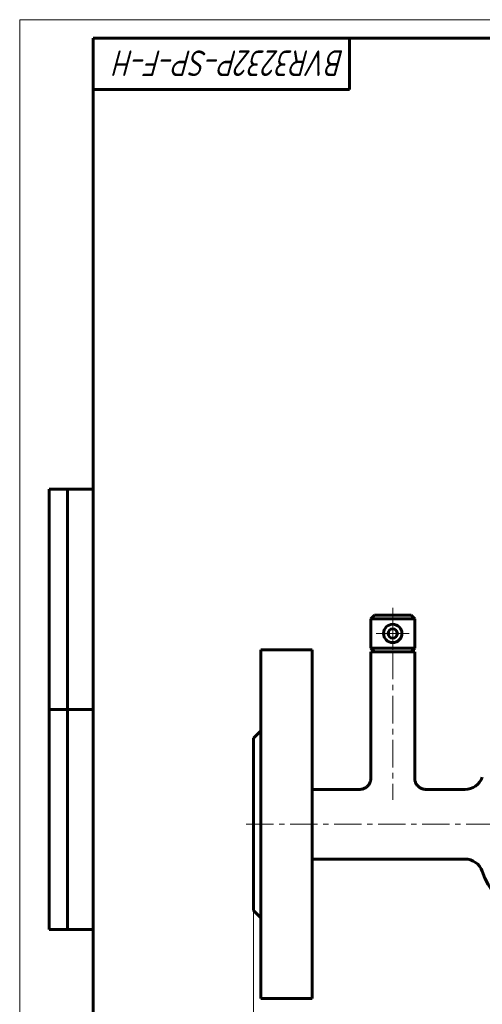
# Model space of a CAD drawing. Header units: millimetres. Extents: x 0 to 594, y 0 to 420.
# Tile 2 of 19: x 0 to 126, y 152 to 420. Entities that reach past the tile are written whole.
import ezdxf

# ---------------------------------------------------------------- set-up
doc = ezdxf.new("R2010")
doc.units = ezdxf.units.MM
for name, pattern in [('K5LT_AXLED', [12, 7.5, -1.5, 1.5, -1.5]), ('K5LT_BASIC', [0]), ('K5LT_THIN', [0])]:
    doc.linetypes.add(name, pattern=pattern)
doc.layers.add('Системный слой', color=7, linetype='Continuous')
doc.layers.add('Системный слой (1)', color=251, linetype='Continuous', true_color=0x6c6c6c)
doc.styles.add('KDIMTEXTSTYLE', font='GOST_AU.SHX', dxfattribs={"width": 0.96, "oblique": 15, "height": 5})
doc.styles.add('KTEXTSTYLE', font='GOST_AU.SHX', dxfattribs={"width": 0.96, "height": 5})
doc.dimstyles.new('KDIMSTYLE (1.00)', dxfattribs={"dimtxt": 5, "dimasz": 1, "dimexe": 2, "dimexo": 0, "dimgap": 1, "dimtad": 1, "dimtxsty": 'KDIMTEXTSTYLE', "dimsah": 1, "dimcen": 0, "dimdle": 1, "dimadec": 0, "dimazin": 0, "dimtfac": 0.667, "dimtmove": 0, "dimatfit": 3, "dimfxl": 1, "dimtvp": 1, "dimtolj": 1, "dimtzin": 0, "dimarcsym": 0})

# ---------------------------------------------------------------- blocks, each defined once
blk = doc.blocks.new('U0')
at = {"layer": 'Системный слой (1)', "color": 150, "linetype": 'K5LT_BASIC', "lineweight": 60, "true_color": 0x0080ff}
for p, q in [((79.76, 200.68), (79.76, 248.18)), ((79.76, 153.18), (79.76, 200.68))]:
    blk.add_line(p, q, dxfattribs=at)
blk = doc.blocks.new('U1')
at = {"layer": 'Системный слой (1)', "color": 150, "linetype": 'K5LT_BASIC', "lineweight": 60, "true_color": 0x0080ff}
for p, q in [((92.76, 210.18), (79.76, 210.18)), ((121.48, 210.18), (110.76, 210.18))]:
    blk.add_line(p, q, dxfattribs=at)
blk = doc.blocks.new('U4')
at = {"layer": 'Системный слой (1)', "color": 150, "linetype": 'K5LT_BASIC', "lineweight": 60, "true_color": 0x0080ff}
for p, q in [((65.76, 200.68), (65.76, 248.18)), ((65.76, 153.18), (65.76, 200.68))]:
    blk.add_line(p, q, dxfattribs=at)
blk = doc.blocks.new('D0')
at = {"layer": 'Системный слой (1)'}
for points in [[(68.26, 127.88), (68.76, 128.53), (63.76, 127.88), (68.76, 127.22)], [(303.76, 127.22), (308.76, 127.88), (303.76, 128.53), (304.26, 127.88)]]:
    blk.add_hatch(color=7, dxfattribs=at).paths.add_polyline_path(points)
at = {"layer": 'Системный слой (1)', "color": 7, "linetype": 'K5LT_THIN', "lineweight": 18}
for p, q in [((63.76, 200.68), (63.76, 125.88)), ((308.76, 177.18), (308.76, 125.88)), ((63.76, 127.88), (68.76, 128.53)), ((68.76, 127.22), (63.76, 127.88)), ((68.76, 128.53), (68.26, 127.88)), ((68.26, 127.88), (68.76, 127.22)), ((304.26, 127.88), (303.76, 128.53)), ((303.76, 128.53), (308.76, 127.88)), ((308.76, 127.88), (303.76, 127.22)), ((303.76, 127.22), (304.26, 127.88))]:
    blk.add_line(p, q, dxfattribs=at)
blk.add_wipeout([(177.95, 128.88), (177.95, 136.26), (193.92, 136.26), (193.92, 128.88)]).dxf.layer = 'Системный слой (1)'
blk.add_line((63.76, 127.88), (308.76, 127.88), dxfattribs=at)
at = {"layer": 'Системный слой (1)', "color": 7, "char_height": 5, "attachment_point": 1, "style": 'KTEXTSTYLE'}
for s, insert in [('\\H5.0;\\W1.000;\\Q15;\\Q15;\\W0.965;245', (177.95, 135.46)), ('\\H5.0;\\W1.000;\\Q15;\\Q15;\\W0.965;±', (186.94, 135.46)), ('\\H5.0;\\W1.000;\\Q15;\\Q15;\\W0.965;3', (189.85, 135.46))]:
    blk.add_mtext(s, dxfattribs=dict(at, insert=insert))
blk = doc.blocks.new('KDIMARROW_01')
at = {"layer": 'Системный слой'}
blk.add_hatch(color=0, dxfattribs=at).paths.add_polyline_path([(-5, -0.66), (0, 0), (-5, 0.66), (-4.5, 0)])
at = {"layer": 'Системный слой', "color": 0, "linetype": 'K5LT_THIN', "lineweight": 18}
for p, q in [((-4.5, 0), (-5, 0.66)), ((-5, 0.66), (0, 0)), ((0, 0), (-5, -0.66)), ((-5, -0.66), (-4.5, 0))]:
    blk.add_line(p, q, dxfattribs=at)
at = {"layer": 'Системный слой (1)', "color": 0, "linetype": 'K5LT_THIN', "lineweight": 18}
blk.add_line((454.58, 200.68), (453.58, 200.68), dxfattribs=at)
blk = doc.blocks.new('U37')
at = {"layer": 'Системный слой (1)', "color": 30, "linetype": 'K5LT_AXLED', "lineweight": 18, "true_color": 0xff8000}
for q in [(101.76, 257.18), (97.26, 252.68), (106.26, 252.68), (101.76, 248.18)]:
    blk.add_line((101.76, 252.68), q, dxfattribs=at)
blk = doc.blocks.new('U55')
at = {"color": 7, "linetype": 'K5LT_THIN', "lineweight": 18}
for p, q in [((0, 0), (0, 420)), ((0, 420), (594, 420))]:
    blk.add_line(p, q, dxfattribs=at)
at = {"color": 150, "linetype": 'K5LT_BASIC', "lineweight": 60, "true_color": 0x0080ff}
for p, q in [((20, 5), (20, 415)), ((20, 415), (589, 415)), ((90, 415), (90, 401)), ((90, 401), (20, 401)), ((8, 172), (8, 292)), ((20, 292), (8, 292)), ((13, 172), (13, 292)), ((20, 232), (8, 232)), ((20, 172), (8, 172))]:
    blk.add_line(p, q, dxfattribs=at)
at = {"color": 7, "insert": (88.59, 404.64), "char_height": 7, "attachment_point": 1, "rotation": 180, "style": 'KTEXTSTYLE'}
blk.add_mtext('\\H5.0;\\W1.000;\\Q15;\\Q15;\\W0.965;\\H7.00;BVR3232P-SP-F-H', dxfattribs=at)

msp = doc.modelspace()

# ---------------------------------------------------------------- linework, layer by layer
at = {"layer": 'Системный слой (1)', "color": 150, "linetype": 'K5LT_BASIC', "lineweight": 60, "true_color": 0x0080ff}
for p, q in [((96.765, 257.684), (95.765, 256.684)), ((106.765, 257.684), (96.765, 257.684)), ((106.765, 257.684), (107.765, 256.684)), ((107.765, 256.684), (95.765, 256.684)), ((95.765, 256.684), (95.765, 248.684)), ((107.765, 256.684), (107.765, 248.684)), ((79.765, 248.184), (65.765, 248.184)), ((96.765, 247.684), (95.765, 248.684)), ((107.765, 248.684), (95.765, 248.684)), ((107.765, 247.684), (95.765, 247.684)), ((95.765, 247.684), (95.765, 213.184)), ((106.765, 247.684), (107.765, 248.684)), ((107.765, 247.684), (107.765, 213.184)), ((63.765, 224.184), (65.765, 226.184)), ((63.765, 200.684), (63.765, 224.184)), ((63.765, 177.184), (63.765, 200.684)), ((121.476, 191.184), (79.765, 191.184)), ((63.765, 177.184), (65.765, 175.184)), ((79.765, 153.184), (65.765, 153.184))]:
    msp.add_line(p, q, dxfattribs=at)
at = {"layer": 'Системный слой (1)', "color": 30, "linetype": 'K5LT_AXLED', "lineweight": 18, "true_color": 0xff8000}
msp.add_line((101.765, 259.684), (101.765, 207.359), dxfattribs=at)
at = {"layer": 'Системный слой (1)', "color": 150, "linetype": 'K5LT_BASIC', "lineweight": 60, "true_color": 0x0080ff}
for centre, radius, start, end in [((101.765, 252.684), 2.5, 0, 180), ((101.765, 252.684), 2.5, 180, 0), ((101.765, 252.684), 1.25, 0, 180), ((101.765, 252.684), 1.25, 180, 0), ((121.476, 215.184), 5, 270, 340.52878), ((121.476, 186.184), 5, 19.47122, 90), ((149.76, 196.184), 25, 199.47122, 270)]:
    msp.add_arc(centre, radius, start, end, dxfattribs=at)
for points, knots in [([(95.765, 213.184), (95.765, 213.053), (95.756, 212.92), (95.721, 212.655), (95.694, 212.522), (95.622, 212.26), (95.577, 212.13), (95.468, 211.875), (95.404, 211.75), (95.258, 211.51), (95.176, 211.394), (94.997, 211.175), (94.9, 211.072), (94.69, 210.879), (94.579, 210.791), (94.346, 210.631), (94.223, 210.559), (93.97, 210.434), (93.84, 210.38), (93.575, 210.293), (93.44, 210.258), (93.171, 210.209), (93.036, 210.193), (92.855, 210.185), (92.81, 210.184), (92.765, 210.184)], [0, 0, 0, 0, 1.5166444, 1.5166444, 3.0602839, 3.0602839, 4.6350657, 4.6350657, 6.2371225, 6.2371225, 7.855911, 7.855911, 9.4814065, 9.4814065, 11.1067421, 11.1067421, 12.7296303, 12.7296303, 14.3397084, 14.3397084, 15.9264735, 15.9264735, 17.4822402, 17.4822402, 17.9986091, 17.9986091, 17.9986091, 17.9986091]), ([(107.765, 213.184), (107.765, 213.051), (107.774, 212.917), (107.81, 212.651), (107.837, 212.518), (107.909, 212.256), (107.955, 212.126), (108.064, 211.871), (108.129, 211.745), (108.275, 211.504), (108.357, 211.389), (108.538, 211.169), (108.636, 211.066), (108.846, 210.874), (108.957, 210.786), (109.192, 210.626), (109.315, 210.554), (109.569, 210.429), (109.7, 210.376), (109.965, 210.289), (110.1, 210.255), (110.37, 210.207), (110.506, 210.192), (110.682, 210.185), (110.724, 210.184), (110.765, 210.184)], [0, 0, 0, 0, 1.5293021, 1.5293021, 3.0767096, 3.0767096, 4.6526034, 4.6526034, 6.259621, 6.259621, 7.8840459, 7.8840459, 9.5128625, 9.5128625, 11.1398508, 11.1398508, 12.7669298, 12.7669298, 14.3818616, 14.3818616, 15.9704769, 15.9704769, 17.5261162, 17.5261162, 17.9986104, 17.9986104, 17.9986104, 17.9986104])]:
    msp.add_open_spline(points, degree=3, knots=knots, dxfattribs=at)

# ---------------------------------------------------------------- block references
at = {"layer": 'Системный слой (1)'}
for name in ['U37', 'U4', 'U0', 'U1']:
    msp.add_blockref(name, (0, 0), dxfattribs=at)

# ---------------------------------------------------------------- next in the draw order: dimensions: what is measured, and where the dimension line sits
at = {"layer": 'Системный слой (1)', "color": 7}
dim = msp.add_linear_dim(base=(63.765, 127.876), p1=(308.765, 177.184), p2=(63.765, 200.684), dimstyle='KDIMSTYLE (1.00)', override={"dimexo": 0, "dimpost": '\\H5.0;\\W0.965;\\Q15;<>', "dimblk1": 'KDIMARROW_01', "dimblk2": 'KDIMARROW_01', "dimse1": 0, "dimse2": 0, "dimclrt": 7, "dimtol": 1, "dimtp": 3, "dimtm": 3, "dimtdec": 5, "dimtolj": 1}, dxfattribs=at)
dim.commit()
dim.dimension.update_dxf_attribs({"geometry": 'D0', "text_midpoint": (186.265, 127.876), "dimtype": 160})

# ---------------------------------------------------------------- next in the draw order: linework, layer by layer
at = {"layer": 'Системный слой (1)', "color": 30, "linetype": 'K5LT_AXLED', "lineweight": 18, "true_color": 0xff8000}
msp.add_line((61.765, 200.684), (310.765, 200.684), dxfattribs=at)

# ---------------------------------------------------------------- next in the draw order: block references
msp.add_blockref('U55', (0, 0))

doc.saveas('drawing.dxf')
